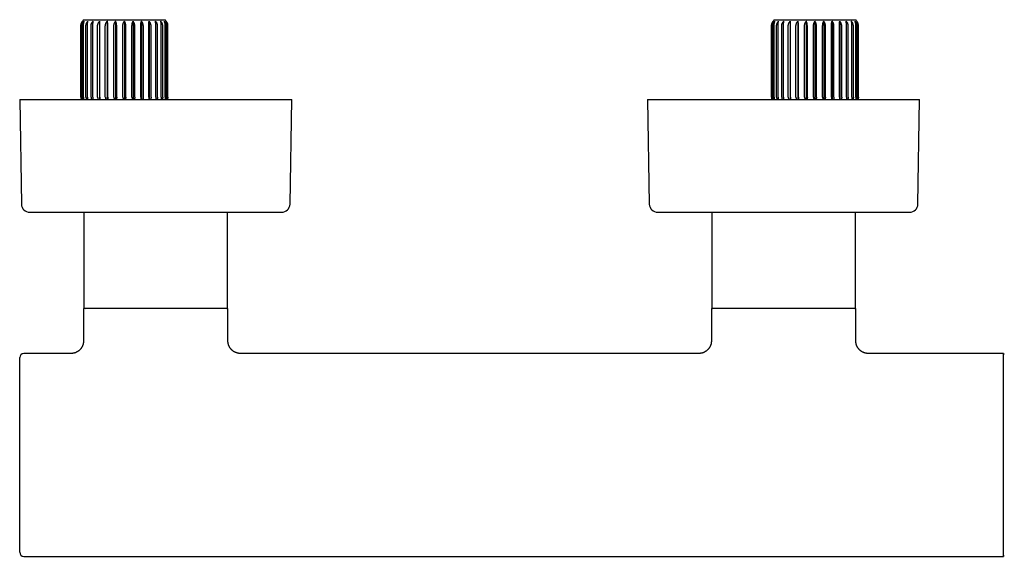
# Model space of a CAD drawing. Header units: millimetres. Extents: x 8 to 797, y 10 to 436.
# Tile 2 of 11: x 222 to 457, y 154 to 282. Entities that reach past the tile are written whole.
import ezdxf

# ---------------------------------------------------------------- set-up
doc = ezdxf.new("R2010")
doc.units = ezdxf.units.MM

msp = doc.modelspace()

# ---------------------------------------------------------------- linework, layer by layer
at = {"color": 7, "linetype": 'Continuous', "lineweight": 30}
for p, q in [((236.53, 280.36), (236.53, 263.36)), ((236.56, 263.36), (236.56, 280.36)), ((236.63, 263.36), (236.63, 280.36)), ((236.94, 263.36), (236.94, 280.36)), ((237.15, 263.36), (237.15, 280.36)), ((237.21, 281.86), (256.65, 281.86)), ((237.76, 263.36), (237.76, 280.36)), ((238.1, 263.36), (238.1, 280.36)), ((238.98, 263.36), (238.98, 280.36)), ((239.44, 263.36), (239.44, 280.36)), ((240.54, 263.36), (240.54, 280.36)), ((241.02, 281.49), (241.02, 262.81)), ((241.1, 263.36), (241.1, 280.36)), ((242.39, 263.36), (242.39, 280.36)), ((242.84, 281.49), (242.84, 262.81)), ((243.02, 263.36), (243.02, 280.36)), ((244.43, 263.36), (244.43, 280.36)), ((244.84, 281.49), (244.84, 262.81)), ((245.11, 263.36), (245.11, 280.36)), ((246.59, 263.36), (246.59, 280.36)), ((246.93, 281.49), (246.93, 262.81)), ((247.27, 263.36), (247.27, 280.36)), ((248.75, 263.36), (248.75, 280.36)), ((249.02, 281.49), (249.02, 262.81)), ((249.43, 263.36), (249.43, 280.36)), ((250.84, 263.36), (250.84, 280.36)), ((251.02, 281.49), (251.02, 262.81)), ((251.47, 263.36), (251.47, 280.36)), ((252.76, 263.36), (252.76, 280.36)), ((252.84, 281.49), (252.84, 262.81)), ((253.32, 263.36), (253.32, 280.36)), ((254.42, 263.36), (254.42, 280.36)), ((254.88, 263.36), (254.88, 280.36)), ((255.76, 263.36), (255.76, 280.36)), ((256.1, 263.36), (256.1, 280.36)), ((256.71, 263.36), (256.71, 280.36)), ((256.92, 263.36), (256.92, 280.36)), ((257.23, 263.36), (257.23, 280.36)), ((257.3, 263.36), (257.3, 280.36)), ((257.33, 263.36), (257.33, 280.36)), ((401.53, 280.36), (401.53, 263.36)), ((401.56, 263.36), (401.56, 280.36)), ((401.63, 263.36), (401.63, 280.36)), ((401.94, 263.36), (401.94, 280.36)), ((402.15, 263.36), (402.15, 280.36)), ((402.21, 281.86), (421.65, 281.86)), ((402.76, 263.36), (402.76, 280.36)), ((403.1, 263.36), (403.1, 280.36)), ((403.98, 263.36), (403.98, 280.36)), ((404.44, 263.36), (404.44, 280.36)), ((405.54, 263.36), (405.54, 280.36)), ((406.02, 281.49), (406.02, 262.81)), ((406.1, 263.36), (406.1, 280.36)), ((407.39, 263.36), (407.39, 280.36)), ((407.84, 281.49), (407.84, 262.81)), ((408.02, 263.36), (408.02, 280.36)), ((409.43, 263.36), (409.43, 280.36)), ((409.84, 281.49), (409.84, 262.81)), ((410.11, 263.36), (410.11, 280.36)), ((411.59, 263.36), (411.59, 280.36)), ((411.93, 281.49), (411.93, 262.81)), ((412.27, 263.36), (412.27, 280.36)), ((413.75, 263.36), (413.75, 280.36)), ((414.02, 281.49), (414.02, 262.81)), ((414.43, 263.36), (414.43, 280.36)), ((415.84, 263.36), (415.84, 280.36)), ((416.02, 281.49), (416.02, 262.81)), ((416.47, 263.36), (416.47, 280.36)), ((417.76, 263.36), (417.76, 280.36)), ((417.84, 281.49), (417.84, 262.81)), ((418.32, 263.36), (418.32, 280.36)), ((419.42, 263.36), (419.42, 280.36)), ((419.88, 263.36), (419.88, 280.36)), ((420.76, 263.36), (420.76, 280.36)), ((421.1, 263.36), (421.1, 280.36)), ((421.71, 263.36), (421.71, 280.36)), ((421.92, 263.36), (421.92, 280.36)), ((422.23, 263.36), (422.23, 280.36)), ((422.3, 263.36), (422.3, 280.36)), ((422.33, 263.36), (422.33, 280.36)), ((221.93, 262.81), (222.35, 237.78)), ((221.93, 262.81), (282.5, 262.81)), ((257.14, 262.81), (257.15, 262.83)), ((257.19, 262.81), (257.21, 262.85)), ((282.5, 262.81), (286.93, 262.81)), ((286.51, 237.78), (286.93, 262.81)), ((371.93, 262.81), (372.35, 237.78)), ((371.93, 262.81), (415.88, 262.81)), ((401.67, 262.81), (401.65, 262.85)), ((401.72, 262.81), (401.71, 262.83)), ((406.08, 262.87), (406.08, 262.81)), ((415.88, 262.81), (436.93, 262.81)), ((436.51, 237.78), (436.93, 262.81)), ((224.35, 235.81), (280.41, 235.81)), ((237.26, 235.81), (237.26, 213.11)), ((271.61, 213.11), (271.61, 235.81)), ((280.41, 235.81), (284.51, 235.81)), ((374.35, 235.81), (415.03, 235.81)), ((387.26, 235.81), (387.26, 213.11)), ((415.03, 235.81), (434.51, 235.81)), ((421.61, 213.11), (421.61, 235.81)), ((237.18, 212.81), (237.18, 205.06)), ((271.68, 212.81), (237.18, 212.81)), ((271.68, 205.06), (271.68, 212.81)), ((387.18, 212.81), (387.18, 205.07)), ((421.68, 212.81), (387.18, 212.81)), ((421.68, 205.06), (421.68, 212.81)), ((221.93, 154.56), (221.93, 201.06)), ((234.18, 202.06), (222.93, 202.06)), ((384.18, 202.06), (274.68, 202.06)), ((456.93, 202.06), (424.68, 202.06)), ((456.93, 153.56), (456.93, 202.06)), ((222.93, 153.56), (456.93, 153.56))]:
    msp.add_line(p, q, dxfattribs=at)
for centre, radius, start, end in [((238.53, 280.36), 2, 131.4096, 180), ((255.33, 280.36), 2, 0, 48.5904), ((403.53, 280.36), 2, 131.4096, 180), ((420.33, 280.36), 2, 0, 48.5904), ((238.03, 263.36), 1.5, 180, 201.5102), ((255.83, 263.36), 1.5, 340.741, 0), ((403.03, 263.36), 1.5, 180, 199.2588), ((420.83, 263.36), 1.5, 338.4898, 0), ((224.35, 237.81), 2, 180.9548, 270), ((284.51, 237.81), 2, 270, 359.0452), ((374.35, 237.81), 2, 180.9548, 270), ((434.51, 237.81), 2, 270, 359.0452), ((237.56, 213.11), 0.3, 180, 270), ((271.31, 213.11), 0.3, 270, 360), ((387.56, 213.11), 0.3, 180, 270), ((421.31, 213.11), 0.3, 270, 0), ((222.93, 201.06), 1, 90, 180), ((457.08, 201.8), 0.15, 58.2338, 180), ((222.93, 154.56), 1, 180, 270), ((457.08, 153.83), 0.15, 180, 301.7662)]:
    msp.add_arc(centre, radius, start, end, dxfattribs=at)
for points, knots in [([(236.56, 280.36), (236.56, 280.41), (236.56, 280.5), (236.57, 280.63), (236.6, 280.76), (236.63, 280.89), (236.67, 281.01), (236.72, 281.13), (236.77, 281.24), (236.83, 281.34), (236.88, 281.42), (236.92, 281.47), (236.94, 281.49)], [0, 0, 0, 0, 0.104728, 0.209459, 0.317691, 0.425931, 0.530562, 0.635202, 0.74252, 0.849848, 0.924835, 1, 1, 1, 1]), ([(236.63, 280.36), (236.63, 280.41), (236.63, 280.5), (236.64, 280.63), (236.66, 280.76), (236.69, 280.89), (236.72, 281.01), (236.76, 281.13), (236.8, 281.24), (236.85, 281.34), (236.89, 281.42), (236.92, 281.47), (236.94, 281.49)], [0, 0, 0, 0, 0.104728, 0.209459, 0.317691, 0.425931, 0.530562, 0.635202, 0.74252, 0.849848, 0.924835, 1, 1, 1, 1]), ([(236.94, 280.36), (236.94, 280.41), (236.94, 280.5), (236.96, 280.63), (236.98, 280.76), (237.02, 280.89), (237.07, 281.01), (237.12, 281.13), (237.19, 281.24), (237.25, 281.34), (237.31, 281.42), (237.35, 281.47), (237.37, 281.49)], [0, 0, 0, 0, 0.104728, 0.209459, 0.317691, 0.425931, 0.530562, 0.635202, 0.74252, 0.849848, 0.924835, 1, 1, 1, 1]), ([(237.15, 280.36), (237.15, 280.41), (237.15, 280.5), (237.16, 280.63), (237.17, 280.76), (237.19, 280.89), (237.22, 281.01), (237.25, 281.13), (237.28, 281.24), (237.31, 281.34), (237.34, 281.42), (237.36, 281.47), (237.37, 281.49)], [0, 0, 0, 0, 0.104728, 0.209459, 0.317691, 0.425931, 0.530562, 0.635202, 0.74252, 0.849848, 0.924835, 1, 1, 1, 1]), ([(237.76, 280.36), (237.76, 280.41), (237.76, 280.49), (237.78, 280.62), (237.8, 280.74), (237.83, 280.85), (237.87, 280.93), (237.9, 281.01), (237.94, 281.09), (237.98, 281.18), (238.04, 281.26), (238.1, 281.34), (238.16, 281.42), (238.2, 281.47), (238.23, 281.49)], [0, 0, 0, 0, 0.099648, 0.199298, 0.301958, 0.404624, 0.463001, 0.521504, 0.600066, 0.678701, 0.757273, 0.838157, 0.919105, 1, 1, 1, 1]), ([(238.1, 280.36), (238.1, 280.41), (238.1, 280.5), (238.11, 280.63), (238.11, 280.76), (238.12, 280.89), (238.14, 281.01), (238.15, 281.13), (238.17, 281.24), (238.19, 281.34), (238.21, 281.42), (238.22, 281.47), (238.23, 281.49)], [0, 0, 0, 0, 0.104728, 0.209459, 0.317691, 0.425931, 0.530562, 0.635202, 0.74252, 0.849848, 0.924835, 1, 1, 1, 1]), ([(238.98, 280.36), (238.98, 280.41), (238.98, 280.5), (239, 280.63), (239.03, 280.76), (239.07, 280.89), (239.12, 281.01), (239.18, 281.13), (239.25, 281.24), (239.33, 281.34), (239.4, 281.42), (239.44, 281.47), (239.46, 281.49)], [0, 0, 0, 0, 0.104728, 0.209459, 0.317691, 0.425931, 0.530562, 0.635202, 0.74252, 0.849848, 0.924835, 1, 1, 1, 1]), ([(239.44, 280.36), (239.44, 280.41), (239.44, 280.5), (239.44, 280.63), (239.44, 280.76), (239.44, 280.89), (239.44, 281.01), (239.45, 281.13), (239.45, 281.24), (239.45, 281.34), (239.46, 281.42), (239.46, 281.47), (239.46, 281.49)], [0, 0, 0, 0, 0.104728, 0.209459, 0.317691, 0.425931, 0.530562, 0.635202, 0.74252, 0.849848, 0.924835, 1, 1, 1, 1]), ([(240.54, 280.36), (240.54, 280.41), (240.55, 280.5), (240.56, 280.63), (240.59, 280.76), (240.64, 280.89), (240.69, 281.01), (240.75, 281.13), (240.82, 281.24), (240.89, 281.34), (240.96, 281.42), (241, 281.47), (241.02, 281.49)], [0, 0, 0, 0, 0.104728, 0.209459, 0.317691, 0.425931, 0.530562, 0.635202, 0.74252, 0.849848, 0.924835, 1, 1, 1, 1]), ([(241.1, 280.36), (241.1, 280.41), (241.1, 280.5), (241.1, 280.63), (241.09, 280.76), (241.08, 280.89), (241.08, 281.01), (241.07, 281.13), (241.06, 281.24), (241.04, 281.34), (241.03, 281.42), (241.03, 281.47), (241.02, 281.49)], [0, 0, 0, 0, 0.1047284, 0.2094595, 0.3176913, 0.425931, 0.5305619, 0.6352019, 0.7425199, 0.8498483, 0.924835, 1, 1, 1, 1]), ([(242.39, 280.36), (242.39, 280.41), (242.39, 280.5), (242.41, 280.63), (242.44, 280.76), (242.48, 280.89), (242.52, 281.01), (242.58, 281.13), (242.65, 281.24), (242.72, 281.34), (242.78, 281.42), (242.82, 281.47), (242.84, 281.49)], [0, 0, 0, 0, 0.104728, 0.209459, 0.317691, 0.425931, 0.530562, 0.635202, 0.74252, 0.849848, 0.924835, 1, 1, 1, 1]), ([(243.02, 280.36), (243.02, 280.41), (243.02, 280.5), (243.01, 280.63), (243, 280.76), (242.98, 280.89), (242.96, 281.01), (242.94, 281.13), (242.92, 281.24), (242.89, 281.34), (242.87, 281.42), (242.85, 281.47), (242.84, 281.49)], [0, 0, 0, 0, 0.104728, 0.209459, 0.317691, 0.425931, 0.530562, 0.635202, 0.74252, 0.849848, 0.924835, 1, 1, 1, 1]), ([(244.43, 280.36), (244.43, 280.41), (244.44, 280.5), (244.45, 280.63), (244.48, 280.76), (244.51, 280.89), (244.56, 281.01), (244.61, 281.13), (244.67, 281.24), (244.73, 281.34), (244.79, 281.42), (244.82, 281.47), (244.84, 281.49)], [0, 0, 0, 0, 0.104728, 0.209459, 0.317691, 0.425931, 0.530562, 0.635202, 0.74252, 0.849848, 0.924835, 1, 1, 1, 1]), ([(245.11, 280.36), (245.11, 280.41), (245.1, 280.5), (245.09, 280.63), (245.08, 280.76), (245.05, 280.89), (245.03, 281.01), (244.99, 281.13), (244.95, 281.24), (244.91, 281.34), (244.88, 281.42), (244.85, 281.47), (244.84, 281.49)], [0, 0, 0, 0, 0.104728, 0.209459, 0.317691, 0.425931, 0.530562, 0.635202, 0.74252, 0.849848, 0.924835, 1, 1, 1, 1]), ([(246.59, 280.36), (246.59, 280.41), (246.59, 280.5), (246.6, 280.63), (246.62, 280.76), (246.65, 280.89), (246.69, 281.01), (246.73, 281.13), (246.78, 281.24), (246.83, 281.34), (246.88, 281.42), (246.91, 281.47), (246.93, 281.49)], [0, 0, 0, 0, 0.1043039, 0.2094599, 0.3172561, 0.4259318, 0.5302193, 0.6352027, 0.742212, 0.8498488, 0.9248353, 1, 1, 1, 1]), ([(247.27, 280.36), (247.27, 280.41), (247.27, 280.5), (247.26, 280.63), (247.24, 280.76), (247.21, 280.89), (247.17, 281.01), (247.13, 281.13), (247.08, 281.24), (247.03, 281.34), (246.98, 281.42), (246.95, 281.47), (246.93, 281.49)], [0, 0, 0, 0, 0.104304, 0.20946, 0.317256, 0.425932, 0.530219, 0.635203, 0.742212, 0.849849, 0.924835, 1, 1, 1, 1]), ([(248.75, 280.36), (248.75, 280.41), (248.76, 280.5), (248.77, 280.63), (248.78, 280.76), (248.81, 280.89), (248.83, 281.01), (248.87, 281.13), (248.91, 281.24), (248.95, 281.34), (248.98, 281.42), (249.01, 281.47), (249.02, 281.49)], [0, 0, 0, 0, 0.104728, 0.209459, 0.317691, 0.425931, 0.530562, 0.635202, 0.74252, 0.849848, 0.924835, 1, 1, 1, 1]), ([(249.43, 280.36), (249.43, 280.41), (249.42, 280.5), (249.41, 280.63), (249.38, 280.76), (249.35, 280.89), (249.3, 281.01), (249.25, 281.13), (249.19, 281.24), (249.13, 281.34), (249.07, 281.42), (249.04, 281.47), (249.02, 281.49)], [0, 0, 0, 0, 0.104728, 0.209459, 0.317691, 0.425931, 0.530562, 0.635202, 0.74252, 0.849848, 0.924835, 1, 1, 1, 1]), ([(250.84, 280.36), (250.84, 280.41), (250.84, 280.5), (250.85, 280.63), (250.86, 280.76), (250.88, 280.89), (250.9, 281.01), (250.92, 281.13), (250.94, 281.24), (250.97, 281.34), (250.99, 281.42), (251.01, 281.47), (251.02, 281.49)], [0, 0, 0, 0, 0.104728, 0.209459, 0.317691, 0.425931, 0.530562, 0.635202, 0.74252, 0.849848, 0.924835, 1, 1, 1, 1]), ([(251.47, 280.36), (251.47, 280.41), (251.47, 280.5), (251.45, 280.63), (251.42, 280.76), (251.38, 280.89), (251.34, 281.01), (251.28, 281.13), (251.21, 281.24), (251.14, 281.34), (251.08, 281.42), (251.04, 281.47), (251.02, 281.49)], [0, 0, 0, 0, 0.104728, 0.209459, 0.317691, 0.425931, 0.530562, 0.635202, 0.74252, 0.849848, 0.924835, 1, 1, 1, 1]), ([(252.76, 280.36), (252.76, 280.41), (252.76, 280.5), (252.76, 280.63), (252.77, 280.76), (252.78, 280.89), (252.78, 281.01), (252.79, 281.13), (252.8, 281.24), (252.82, 281.34), (252.83, 281.42), (252.83, 281.47), (252.84, 281.49)], [0, 0, 0, 0, 0.1047284, 0.2094595, 0.3176913, 0.425931, 0.5305619, 0.6352019, 0.7425199, 0.8498483, 0.924835, 1, 1, 1, 1]), ([(253.32, 280.36), (253.32, 280.41), (253.31, 280.5), (253.3, 280.63), (253.27, 280.76), (253.22, 280.89), (253.17, 281.01), (253.11, 281.13), (253.04, 281.24), (252.97, 281.34), (252.9, 281.42), (252.86, 281.47), (252.84, 281.49)], [0, 0, 0, 0, 0.104728, 0.209459, 0.317691, 0.425931, 0.530562, 0.635202, 0.74252, 0.849848, 0.924835, 1, 1, 1, 1]), ([(254.88, 280.36), (254.88, 280.41), (254.88, 280.5), (254.86, 280.63), (254.83, 280.76), (254.79, 280.89), (254.74, 281.01), (254.68, 281.13), (254.61, 281.24), (254.53, 281.34), (254.46, 281.42), (254.42, 281.47), (254.4, 281.49)], [0, 0, 0, 0, 0.104728, 0.209459, 0.317691, 0.425931, 0.530562, 0.635202, 0.74252, 0.849848, 0.924835, 1, 1, 1, 1]), ([(254.42, 280.36), (254.42, 280.41), (254.42, 280.5), (254.42, 280.63), (254.42, 280.76), (254.42, 280.89), (254.42, 281.01), (254.41, 281.13), (254.41, 281.24), (254.41, 281.34), (254.4, 281.42), (254.4, 281.47), (254.4, 281.49)], [0, 0, 0, 0, 0.104728, 0.209459, 0.317691, 0.425931, 0.530562, 0.635202, 0.74252, 0.849848, 0.924835, 1, 1, 1, 1]), ([(256.1, 280.36), (256.1, 280.41), (256.1, 280.5), (256.08, 280.63), (256.05, 280.76), (256.01, 280.89), (255.96, 281.01), (255.9, 281.13), (255.83, 281.24), (255.76, 281.34), (255.7, 281.42), (255.65, 281.47), (255.63, 281.49)], [0, 0, 0, 0, 0.104728, 0.209459, 0.317691, 0.425931, 0.530562, 0.635202, 0.74252, 0.849848, 0.924835, 1, 1, 1, 1]), ([(255.76, 280.36), (255.76, 280.41), (255.76, 280.5), (255.75, 280.63), (255.75, 280.76), (255.74, 280.89), (255.72, 281.01), (255.71, 281.13), (255.69, 281.24), (255.67, 281.34), (255.65, 281.42), (255.64, 281.47), (255.63, 281.49)], [0, 0, 0, 0, 0.104728, 0.209459, 0.317691, 0.425931, 0.530562, 0.635202, 0.74252, 0.849848, 0.924835, 1, 1, 1, 1]), ([(256.92, 280.36), (256.92, 280.41), (256.92, 280.5), (256.9, 280.63), (256.88, 280.76), (256.84, 280.89), (256.79, 281.01), (256.74, 281.13), (256.67, 281.24), (256.61, 281.34), (256.55, 281.42), (256.51, 281.47), (256.49, 281.49)], [0, 0, 0, 0, 0.104728, 0.209459, 0.317691, 0.425931, 0.530562, 0.635202, 0.74252, 0.849848, 0.924835, 1, 1, 1, 1]), ([(256.71, 280.36), (256.71, 280.41), (256.71, 280.5), (256.7, 280.63), (256.69, 280.76), (256.67, 280.89), (256.64, 281.01), (256.61, 281.13), (256.58, 281.24), (256.55, 281.34), (256.52, 281.42), (256.5, 281.47), (256.49, 281.49)], [0, 0, 0, 0, 0.104728, 0.209459, 0.317691, 0.425931, 0.530562, 0.635202, 0.74252, 0.849848, 0.924835, 1, 1, 1, 1]), ([(257.3, 280.36), (257.3, 280.41), (257.3, 280.5), (257.29, 280.63), (257.26, 280.76), (257.23, 280.89), (257.19, 281.01), (257.14, 281.13), (257.09, 281.24), (257.03, 281.34), (256.98, 281.42), (256.94, 281.47), (256.92, 281.49)], [0, 0, 0, 0, 0.104728, 0.209459, 0.317691, 0.425931, 0.530562, 0.635202, 0.74252, 0.849848, 0.924835, 1, 1, 1, 1]), ([(257.23, 280.36), (257.23, 280.41), (257.23, 280.5), (257.22, 280.63), (257.2, 280.76), (257.17, 280.89), (257.14, 281.01), (257.1, 281.13), (257.06, 281.24), (257.01, 281.34), (256.97, 281.42), (256.94, 281.47), (256.92, 281.49)], [0, 0, 0, 0, 0.1047284, 0.2094595, 0.3176913, 0.425931, 0.5305619, 0.6352019, 0.7425199, 0.8498483, 0.924835, 1, 1, 1, 1]), ([(401.56, 280.36), (401.56, 280.41), (401.56, 280.5), (401.57, 280.63), (401.6, 280.76), (401.63, 280.89), (401.67, 281.01), (401.72, 281.13), (401.77, 281.24), (401.83, 281.34), (401.88, 281.42), (401.92, 281.47), (401.94, 281.49)], [0, 0, 0, 0, 0.104728, 0.209459, 0.317691, 0.425931, 0.530562, 0.635202, 0.74252, 0.849848, 0.924835, 1, 1, 1, 1]), ([(401.63, 280.36), (401.63, 280.41), (401.63, 280.5), (401.64, 280.63), (401.66, 280.76), (401.69, 280.89), (401.72, 281.01), (401.76, 281.13), (401.8, 281.24), (401.85, 281.34), (401.89, 281.42), (401.92, 281.47), (401.94, 281.49)], [0, 0, 0, 0, 0.104728, 0.209459, 0.317691, 0.425931, 0.530562, 0.635202, 0.74252, 0.849848, 0.924835, 1, 1, 1, 1]), ([(401.94, 280.36), (401.94, 280.41), (401.94, 280.5), (401.96, 280.63), (401.98, 280.76), (402.02, 280.89), (402.07, 281.01), (402.12, 281.13), (402.19, 281.24), (402.25, 281.34), (402.31, 281.42), (402.35, 281.47), (402.37, 281.49)], [0, 0, 0, 0, 0.104728, 0.209459, 0.317691, 0.425931, 0.530562, 0.635202, 0.74252, 0.849848, 0.924835, 1, 1, 1, 1]), ([(402.15, 280.36), (402.15, 280.41), (402.15, 280.5), (402.16, 280.63), (402.17, 280.76), (402.19, 280.89), (402.22, 281.01), (402.25, 281.13), (402.28, 281.24), (402.31, 281.34), (402.34, 281.42), (402.36, 281.47), (402.37, 281.49)], [0, 0, 0, 0, 0.104728, 0.209459, 0.317691, 0.425931, 0.530562, 0.635202, 0.74252, 0.849848, 0.924835, 1, 1, 1, 1]), ([(402.76, 280.36), (402.76, 280.41), (402.76, 280.49), (402.78, 280.62), (402.8, 280.74), (402.83, 280.85), (402.87, 280.93), (402.9, 281.01), (402.94, 281.09), (402.98, 281.18), (403.04, 281.26), (403.1, 281.34), (403.16, 281.42), (403.2, 281.47), (403.23, 281.49)], [0, 0, 0, 0, 0.099648, 0.199298, 0.301958, 0.404624, 0.463001, 0.521504, 0.600066, 0.678701, 0.757273, 0.838157, 0.919105, 1, 1, 1, 1]), ([(403.1, 280.36), (403.1, 280.41), (403.1, 280.5), (403.11, 280.63), (403.11, 280.76), (403.12, 280.89), (403.14, 281.01), (403.15, 281.13), (403.17, 281.24), (403.19, 281.34), (403.21, 281.42), (403.22, 281.47), (403.23, 281.49)], [0, 0, 0, 0, 0.104728, 0.209459, 0.317691, 0.425931, 0.530562, 0.635202, 0.74252, 0.849848, 0.924835, 1, 1, 1, 1]), ([(403.98, 280.36), (403.98, 280.41), (403.98, 280.5), (404, 280.63), (404.03, 280.76), (404.07, 280.89), (404.12, 281.01), (404.18, 281.13), (404.25, 281.24), (404.33, 281.34), (404.4, 281.42), (404.44, 281.47), (404.46, 281.49)], [0, 0, 0, 0, 0.104728, 0.209459, 0.317691, 0.425931, 0.530562, 0.635202, 0.74252, 0.849848, 0.924835, 1, 1, 1, 1]), ([(404.44, 280.36), (404.44, 280.41), (404.44, 280.5), (404.44, 280.63), (404.44, 280.76), (404.44, 280.89), (404.44, 281.01), (404.45, 281.13), (404.45, 281.24), (404.45, 281.34), (404.46, 281.42), (404.46, 281.47), (404.46, 281.49)], [0, 0, 0, 0, 0.104728, 0.209459, 0.317691, 0.425931, 0.530562, 0.635202, 0.74252, 0.849848, 0.924835, 1, 1, 1, 1]), ([(405.54, 280.36), (405.54, 280.41), (405.55, 280.5), (405.56, 280.63), (405.59, 280.76), (405.64, 280.89), (405.69, 281.01), (405.75, 281.13), (405.82, 281.24), (405.89, 281.34), (405.96, 281.42), (406, 281.47), (406.02, 281.49)], [0, 0, 0, 0, 0.104728, 0.209459, 0.317691, 0.425931, 0.530562, 0.635202, 0.74252, 0.849848, 0.924835, 1, 1, 1, 1]), ([(406.1, 280.36), (406.1, 280.41), (406.1, 280.5), (406.1, 280.63), (406.09, 280.76), (406.08, 280.89), (406.08, 281.01), (406.07, 281.13), (406.06, 281.24), (406.04, 281.34), (406.03, 281.42), (406.03, 281.47), (406.02, 281.49)], [0, 0, 0, 0, 0.104728, 0.209459, 0.317691, 0.425931, 0.530562, 0.635202, 0.74252, 0.849848, 0.924835, 1, 1, 1, 1]), ([(407.39, 280.36), (407.39, 280.41), (407.39, 280.5), (407.41, 280.63), (407.44, 280.76), (407.48, 280.89), (407.52, 281.01), (407.58, 281.13), (407.65, 281.24), (407.72, 281.34), (407.78, 281.42), (407.82, 281.47), (407.84, 281.49)], [0, 0, 0, 0, 0.104728, 0.209459, 0.317691, 0.425931, 0.530562, 0.635202, 0.74252, 0.849848, 0.924835, 1, 1, 1, 1]), ([(408.02, 280.36), (408.02, 280.41), (408.02, 280.5), (408.01, 280.63), (408, 280.76), (407.98, 280.89), (407.96, 281.01), (407.94, 281.13), (407.92, 281.24), (407.89, 281.34), (407.87, 281.42), (407.85, 281.47), (407.84, 281.49)], [0, 0, 0, 0, 0.104728, 0.209459, 0.317691, 0.425931, 0.530562, 0.635202, 0.74252, 0.849848, 0.924835, 1, 1, 1, 1]), ([(409.43, 280.36), (409.43, 280.41), (409.44, 280.5), (409.45, 280.63), (409.48, 280.76), (409.51, 280.89), (409.56, 281.01), (409.61, 281.13), (409.67, 281.24), (409.73, 281.34), (409.79, 281.42), (409.82, 281.47), (409.84, 281.49)], [0, 0, 0, 0, 0.104728, 0.209459, 0.317691, 0.425931, 0.530562, 0.635202, 0.74252, 0.849848, 0.924835, 1, 1, 1, 1]), ([(410.11, 280.36), (410.11, 280.41), (410.1, 280.5), (410.09, 280.63), (410.08, 280.76), (410.05, 280.89), (410.03, 281.01), (409.99, 281.13), (409.95, 281.24), (409.91, 281.34), (409.88, 281.42), (409.85, 281.47), (409.84, 281.49)], [0, 0, 0, 0, 0.104728, 0.209459, 0.317691, 0.425931, 0.530562, 0.635202, 0.74252, 0.849848, 0.924835, 1, 1, 1, 1]), ([(411.59, 280.36), (411.59, 280.41), (411.59, 280.5), (411.6, 280.63), (411.62, 280.76), (411.65, 280.89), (411.69, 281.01), (411.73, 281.13), (411.78, 281.24), (411.83, 281.34), (411.88, 281.42), (411.91, 281.47), (411.93, 281.49)], [0, 0, 0, 0, 0.104304, 0.20946, 0.317256, 0.425932, 0.530219, 0.635203, 0.742212, 0.849849, 0.924835, 1, 1, 1, 1]), ([(412.27, 280.36), (412.27, 280.41), (412.27, 280.5), (412.26, 280.63), (412.24, 280.76), (412.21, 280.89), (412.17, 281.01), (412.13, 281.13), (412.08, 281.24), (412.03, 281.34), (411.98, 281.42), (411.95, 281.47), (411.93, 281.49)], [0, 0, 0, 0, 0.104304, 0.20946, 0.317256, 0.425932, 0.530219, 0.635203, 0.742212, 0.849849, 0.924835, 1, 1, 1, 1]), ([(413.75, 280.36), (413.75, 280.41), (413.76, 280.5), (413.77, 280.63), (413.78, 280.76), (413.81, 280.89), (413.83, 281.01), (413.87, 281.13), (413.91, 281.24), (413.95, 281.34), (413.98, 281.42), (414.01, 281.47), (414.02, 281.49)], [0, 0, 0, 0, 0.104728, 0.209459, 0.317691, 0.425931, 0.530562, 0.635202, 0.74252, 0.849848, 0.924835, 1, 1, 1, 1]), ([(414.43, 280.36), (414.43, 280.41), (414.42, 280.5), (414.41, 280.63), (414.38, 280.76), (414.35, 280.89), (414.3, 281.01), (414.25, 281.13), (414.19, 281.24), (414.13, 281.34), (414.07, 281.42), (414.04, 281.47), (414.02, 281.49)], [0, 0, 0, 0, 0.104728, 0.209459, 0.317691, 0.425931, 0.530562, 0.635202, 0.74252, 0.849848, 0.924835, 1, 1, 1, 1]), ([(415.84, 280.36), (415.84, 280.41), (415.84, 280.5), (415.85, 280.63), (415.86, 280.76), (415.88, 280.89), (415.9, 281.01), (415.92, 281.13), (415.94, 281.24), (415.97, 281.34), (415.99, 281.42), (416.01, 281.47), (416.02, 281.49)], [0, 0, 0, 0, 0.104728, 0.209459, 0.317691, 0.425931, 0.530562, 0.635202, 0.74252, 0.849848, 0.924835, 1, 1, 1, 1]), ([(416.47, 280.36), (416.47, 280.41), (416.47, 280.5), (416.45, 280.63), (416.42, 280.76), (416.38, 280.89), (416.34, 281.01), (416.28, 281.13), (416.21, 281.24), (416.14, 281.34), (416.08, 281.42), (416.04, 281.47), (416.02, 281.49)], [0, 0, 0, 0, 0.104728, 0.209459, 0.317691, 0.425931, 0.530562, 0.635202, 0.74252, 0.849848, 0.924835, 1, 1, 1, 1]), ([(417.76, 280.36), (417.76, 280.41), (417.76, 280.5), (417.76, 280.63), (417.77, 280.76), (417.78, 280.89), (417.78, 281.01), (417.79, 281.13), (417.8, 281.24), (417.82, 281.34), (417.83, 281.42), (417.83, 281.47), (417.84, 281.49)], [0, 0, 0, 0, 0.104728, 0.209459, 0.317691, 0.425931, 0.530562, 0.635202, 0.74252, 0.849848, 0.924835, 1, 1, 1, 1]), ([(418.32, 280.36), (418.32, 280.41), (418.31, 280.5), (418.3, 280.63), (418.27, 280.76), (418.22, 280.89), (418.17, 281.01), (418.11, 281.13), (418.04, 281.24), (417.97, 281.34), (417.9, 281.42), (417.86, 281.47), (417.84, 281.49)], [0, 0, 0, 0, 0.104728, 0.209459, 0.317691, 0.425931, 0.530562, 0.635202, 0.74252, 0.849848, 0.924835, 1, 1, 1, 1]), ([(419.88, 280.36), (419.88, 280.41), (419.88, 280.5), (419.86, 280.63), (419.83, 280.76), (419.79, 280.89), (419.74, 281.01), (419.68, 281.13), (419.61, 281.24), (419.53, 281.34), (419.46, 281.42), (419.42, 281.47), (419.4, 281.49)], [0, 0, 0, 0, 0.104728, 0.209459, 0.317691, 0.425931, 0.530562, 0.635202, 0.74252, 0.849848, 0.924835, 1, 1, 1, 1]), ([(419.42, 280.36), (419.42, 280.41), (419.42, 280.5), (419.42, 280.63), (419.42, 280.76), (419.42, 280.89), (419.42, 281.01), (419.41, 281.13), (419.41, 281.24), (419.41, 281.34), (419.4, 281.42), (419.4, 281.47), (419.4, 281.49)], [0, 0, 0, 0, 0.1047284, 0.2094595, 0.3176913, 0.425931, 0.5305619, 0.6352019, 0.7425199, 0.8498483, 0.924835, 1, 1, 1, 1]), ([(421.1, 280.36), (421.1, 280.41), (421.1, 280.5), (421.08, 280.63), (421.05, 280.76), (421.01, 280.89), (420.96, 281.01), (420.9, 281.13), (420.83, 281.24), (420.76, 281.34), (420.7, 281.42), (420.65, 281.47), (420.63, 281.49)], [0, 0, 0, 0, 0.104728, 0.209459, 0.317691, 0.425931, 0.530562, 0.635202, 0.74252, 0.849848, 0.924835, 1, 1, 1, 1]), ([(420.76, 280.36), (420.76, 280.41), (420.76, 280.5), (420.75, 280.63), (420.75, 280.76), (420.74, 280.89), (420.72, 281.01), (420.71, 281.13), (420.69, 281.24), (420.67, 281.34), (420.65, 281.42), (420.64, 281.47), (420.63, 281.49)], [0, 0, 0, 0, 0.104728, 0.209459, 0.317691, 0.425931, 0.530562, 0.635202, 0.74252, 0.849848, 0.924835, 1, 1, 1, 1]), ([(421.92, 280.36), (421.92, 280.41), (421.92, 280.5), (421.9, 280.63), (421.88, 280.76), (421.84, 280.89), (421.79, 281.01), (421.74, 281.13), (421.67, 281.24), (421.61, 281.34), (421.55, 281.42), (421.51, 281.47), (421.49, 281.49)], [0, 0, 0, 0, 0.104728, 0.209459, 0.317691, 0.425931, 0.530562, 0.635202, 0.74252, 0.849848, 0.924835, 1, 1, 1, 1]), ([(421.71, 280.36), (421.71, 280.41), (421.71, 280.5), (421.7, 280.63), (421.69, 280.76), (421.67, 280.89), (421.64, 281.01), (421.61, 281.13), (421.58, 281.24), (421.55, 281.34), (421.52, 281.42), (421.5, 281.47), (421.49, 281.49)], [0, 0, 0, 0, 0.104728, 0.209459, 0.317691, 0.425931, 0.530562, 0.635202, 0.74252, 0.849848, 0.924835, 1, 1, 1, 1]), ([(422.3, 280.36), (422.3, 280.41), (422.3, 280.5), (422.29, 280.63), (422.26, 280.76), (422.23, 280.89), (422.19, 281.01), (422.14, 281.13), (422.09, 281.24), (422.03, 281.34), (421.98, 281.42), (421.94, 281.47), (421.92, 281.49)], [0, 0, 0, 0, 0.104728, 0.209459, 0.317691, 0.425931, 0.530562, 0.635202, 0.74252, 0.849848, 0.924835, 1, 1, 1, 1]), ([(422.23, 280.36), (422.23, 280.41), (422.23, 280.5), (422.22, 280.63), (422.2, 280.76), (422.17, 280.89), (422.14, 281.01), (422.1, 281.13), (422.06, 281.24), (422.01, 281.34), (421.97, 281.42), (421.94, 281.47), (421.92, 281.49)], [0, 0, 0, 0, 0.104728, 0.209459, 0.317691, 0.425931, 0.530562, 0.635202, 0.74252, 0.849848, 0.924835, 1, 1, 1, 1]), ([(236.56, 263.36), (236.56, 263.33), (236.56, 263.26), (236.57, 263.16), (236.59, 263.06), (236.61, 262.97), (236.64, 262.88), (236.66, 262.83), (236.67, 262.81)], [0, 0, 0, 0, 0.173113, 0.346232, 0.525169, 0.70412, 0.877063, 1, 1, 1, 1]), ([(236.63, 263.36), (236.63, 263.33), (236.63, 263.26), (236.64, 263.16), (236.65, 263.06), (236.67, 262.97), (236.7, 262.88), (236.71, 262.83), (236.72, 262.81)], [0, 0, 0, 0, 0.173113, 0.346232, 0.525169, 0.70412, 0.877063, 1, 1, 1, 1]), ([(236.94, 263.36), (236.94, 263.33), (236.94, 263.26), (236.95, 263.16), (236.97, 263.06), (237, 262.97), (237.03, 262.88), (237.06, 262.83), (237.07, 262.81)], [0, 0, 0, 0, 0.173113, 0.346232, 0.525169, 0.70412, 0.877063, 1, 1, 1, 1]), ([(237.15, 263.36), (237.15, 263.33), (237.15, 263.26), (237.16, 263.16), (237.17, 263.06), (237.18, 262.97), (237.2, 262.88), (237.21, 262.83), (237.22, 262.81)], [0, 0, 0, 0, 0.173113, 0.346232, 0.525169, 0.70412, 0.877063, 1, 1, 1, 1]), ([(237.76, 263.36), (237.76, 263.33), (237.76, 263.27), (237.77, 263.17), (237.79, 263.08), (237.82, 262.98), (237.85, 262.9), (237.88, 262.84), (237.89, 262.81), (237.9, 262.81)], [0, 0, 0, 0, 0.166443, 0.332889, 0.504493, 0.676109, 0.83685, 0.998534, 1, 1, 1, 1]), ([(238.1, 263.36), (238.1, 263.33), (238.1, 263.26), (238.1, 263.16), (238.11, 263.06), (238.12, 262.97), (238.13, 262.88), (238.13, 262.83), (238.14, 262.81)], [0, 0, 0, 0, 0.173113, 0.346232, 0.525169, 0.70412, 0.877063, 1, 1, 1, 1]), ([(238.98, 263.36), (238.98, 263.33), (238.98, 263.26), (238.99, 263.16), (239.01, 263.06), (239.05, 262.97), (239.08, 262.88), (239.11, 262.83), (239.12, 262.81)], [0, 0, 0, 0, 0.173113, 0.346232, 0.525169, 0.70412, 0.877063, 1, 1, 1, 1]), ([(239.44, 263.36), (239.44, 263.33), (239.44, 263.26), (239.44, 263.16), (239.44, 263.06), (239.44, 262.97), (239.44, 262.88), (239.44, 262.83), (239.44, 262.81)], [0, 0, 0, 0, 0.173113, 0.346232, 0.525169, 0.70412, 0.877063, 1, 1, 1, 1]), ([(240.54, 263.36), (240.54, 263.33), (240.54, 263.26), (240.56, 263.16), (240.58, 263.06), (240.61, 262.97), (240.65, 262.88), (240.67, 262.83), (240.68, 262.81)], [0, 0, 0, 0, 0.173113, 0.346232, 0.525169, 0.70412, 0.877063, 1, 1, 1, 1]), ([(241.1, 263.36), (241.1, 263.33), (241.1, 263.26), (241.1, 263.16), (241.09, 263.06), (241.09, 262.97), (241.08, 262.88), (241.08, 262.83), (241.08, 262.81)], [0, 0, 0, 0, 0.173113, 0.346232, 0.525169, 0.70412, 0.877063, 1, 1, 1, 1]), ([(242.39, 263.36), (242.39, 263.33), (242.39, 263.26), (242.4, 263.16), (242.42, 263.06), (242.45, 262.97), (242.49, 262.88), (242.51, 262.83), (242.52, 262.81)], [0, 0, 0, 0, 0.173113, 0.346232, 0.525169, 0.70412, 0.877063, 1, 1, 1, 1]), ([(243.02, 263.36), (243.02, 263.33), (243.02, 263.26), (243.01, 263.16), (243, 263.06), (242.99, 262.97), (242.98, 262.88), (242.97, 262.83), (242.96, 262.81)], [0, 0, 0, 0, 0.173113, 0.346232, 0.525169, 0.70412, 0.877063, 1, 1, 1, 1]), ([(244.43, 263.36), (244.43, 263.33), (244.43, 263.26), (244.45, 263.16), (244.47, 263.06), (244.49, 262.97), (244.52, 262.88), (244.54, 262.83), (244.55, 262.81)], [0, 0, 0, 0, 0.173113, 0.346232, 0.525169, 0.70412, 0.877063, 1, 1, 1, 1]), ([(245.11, 263.36), (245.11, 263.33), (245.1, 263.26), (245.1, 263.16), (245.08, 263.06), (245.07, 262.97), (245.05, 262.88), (245.03, 262.83), (245.03, 262.81)], [0, 0, 0, 0, 0.173113, 0.346232, 0.525169, 0.70412, 0.877063, 1, 1, 1, 1]), ([(246.59, 263.36), (246.59, 263.33), (246.59, 263.26), (246.6, 263.16), (246.61, 263.06), (246.64, 262.97), (246.66, 262.88), (246.68, 262.83), (246.69, 262.81)], [0, 0, 0, 0, 0.172406, 0.346231, 0.524446, 0.70412, 0.876497, 1, 1, 1, 1]), ([(247.27, 263.36), (247.27, 263.33), (247.27, 263.26), (247.26, 263.16), (247.25, 263.06), (247.22, 262.97), (247.2, 262.88), (247.18, 262.83), (247.17, 262.81)], [0, 0, 0, 0, 0.1724063, 0.3462313, 0.524446, 0.7041195, 0.876497, 1, 1, 1, 1]), ([(248.75, 263.36), (248.75, 263.33), (248.76, 263.26), (248.76, 263.16), (248.78, 263.06), (248.79, 262.97), (248.81, 262.88), (248.83, 262.83), (248.83, 262.81)], [0, 0, 0, 0, 0.173113, 0.346232, 0.525169, 0.70412, 0.877063, 1, 1, 1, 1]), ([(249.43, 263.36), (249.43, 263.33), (249.43, 263.26), (249.41, 263.16), (249.39, 263.06), (249.37, 262.97), (249.34, 262.88), (249.32, 262.83), (249.31, 262.81)], [0, 0, 0, 0, 0.173113, 0.346232, 0.525169, 0.70412, 0.877063, 1, 1, 1, 1]), ([(250.84, 263.36), (250.84, 263.33), (250.84, 263.26), (250.85, 263.16), (250.86, 263.06), (250.87, 262.97), (250.88, 262.88), (250.89, 262.83), (250.9, 262.81)], [0, 0, 0, 0, 0.1731135, 0.3462315, 0.5251689, 0.7041201, 0.8770628, 1, 1, 1, 1]), ([(251.47, 263.36), (251.47, 263.33), (251.47, 263.26), (251.46, 263.16), (251.44, 263.06), (251.41, 262.97), (251.37, 262.88), (251.35, 262.83), (251.34, 262.81)], [0, 0, 0, 0, 0.1731135, 0.3462315, 0.5251689, 0.7041201, 0.8770628, 1, 1, 1, 1]), ([(252.76, 263.36), (252.76, 263.33), (252.76, 263.27), (252.76, 263.17), (252.77, 263.07), (252.77, 262.99), (252.78, 262.91), (252.78, 262.86), (252.78, 262.82), (252.78, 262.81)], [0, 0, 0, 0, 0.169139, 0.338282, 0.512845, 0.687421, 0.809603, 0.93179, 1, 1, 1, 1]), ([(253.32, 263.36), (253.32, 263.33), (253.32, 263.26), (253.3, 263.17), (253.28, 263.07), (253.25, 262.97), (253.21, 262.89), (253.19, 262.84), (253.18, 262.81)], [0, 0, 0, 0, 0.171978, 0.34396, 0.521642, 0.699338, 0.860051, 1, 1, 1, 1]), ([(254.42, 263.36), (254.42, 263.33), (254.42, 263.26), (254.42, 263.16), (254.42, 263.06), (254.42, 262.97), (254.42, 262.88), (254.42, 262.83), (254.42, 262.81)], [0, 0, 0, 0, 0.173113, 0.346232, 0.525169, 0.70412, 0.877063, 1, 1, 1, 1]), ([(254.88, 263.36), (254.88, 263.33), (254.88, 263.26), (254.87, 263.16), (254.85, 263.06), (254.81, 262.97), (254.78, 262.88), (254.75, 262.83), (254.74, 262.81)], [0, 0, 0, 0, 0.173113, 0.346232, 0.525169, 0.70412, 0.877063, 1, 1, 1, 1]), ([(255.76, 263.36), (255.76, 263.33), (255.76, 263.26), (255.76, 263.16), (255.75, 263.06), (255.74, 262.97), (255.73, 262.88), (255.73, 262.83), (255.72, 262.81)], [0, 0, 0, 0, 0.173113, 0.346232, 0.525169, 0.70412, 0.877063, 1, 1, 1, 1]), ([(256.1, 263.36), (256.1, 263.33), (256.1, 263.26), (256.09, 263.16), (256.07, 263.06), (256.03, 262.97), (256, 262.88), (255.98, 262.83), (255.96, 262.81)], [0, 0, 0, 0, 0.173113, 0.346232, 0.525169, 0.70412, 0.877063, 1, 1, 1, 1]), ([(256.71, 263.36), (256.71, 263.33), (256.71, 263.26), (256.7, 263.16), (256.69, 263.07), (256.68, 262.97), (256.66, 262.89), (256.65, 262.84), (256.64, 262.81)], [0, 0, 0, 0, 0.1725112, 0.3450269, 0.5232989, 0.7015845, 0.8697797, 1, 1, 1, 1]), ([(256.92, 263.36), (256.92, 263.33), (256.92, 263.27), (256.91, 263.17), (256.89, 263.07), (256.86, 262.98), (256.83, 262.89), (256.81, 262.84), (256.79, 262.81), (256.79, 262.81)], [0, 0, 0, 0, 0.171088, 0.342181, 0.518882, 0.695596, 0.844025, 0.992463, 1, 1, 1, 1]), ([(257.23, 263.36), (257.23, 263.33), (257.23, 263.27), (257.22, 263.17), (257.21, 263.08), (257.19, 262.99), (257.17, 262.9), (257.15, 262.85), (257.15, 262.83)], [0, 0, 0, 0, 0.170888, 0.341779, 0.517941, 0.694114, 0.846675, 1, 1, 1, 1]), ([(257.3, 263.36), (257.3, 263.33), (257.3, 263.27), (257.29, 263.17), (257.28, 263.08), (257.25, 262.99), (257.23, 262.92), (257.22, 262.87), (257.21, 262.85)], [0, 0, 0, 0, 0.179233, 0.35847, 0.543188, 0.727919, 0.863714, 1, 1, 1, 1]), ([(257.23, 262.81), (257.23, 262.82), (257.23, 262.84), (257.24, 262.85), (257.25, 262.87)], [0, 0, 0, 0, 0.185003, 1, 1, 1, 1]), ([(401.56, 263.36), (401.56, 263.33), (401.56, 263.27), (401.57, 263.17), (401.58, 263.08), (401.61, 262.99), (401.63, 262.92), (401.64, 262.87), (401.65, 262.85)], [0, 0, 0, 0, 0.179233, 0.35847, 0.543188, 0.727918, 0.863714, 1, 1, 1, 1]), ([(401.61, 262.87), (401.62, 262.85), (401.63, 262.83), (401.63, 262.82), (401.63, 262.81)], [0, 0, 0, 0, 0.887429, 1, 1, 1, 1]), ([(401.63, 263.36), (401.63, 263.33), (401.63, 263.27), (401.64, 263.17), (401.65, 263.08), (401.67, 262.99), (401.69, 262.9), (401.71, 262.85), (401.71, 262.83)], [0, 0, 0, 0, 0.170888, 0.341779, 0.517941, 0.694114, 0.846675, 1, 1, 1, 1]), ([(401.94, 263.36), (401.94, 263.33), (401.94, 263.27), (401.95, 263.17), (401.97, 263.07), (402, 262.98), (402.03, 262.89), (402.05, 262.84), (402.07, 262.81), (402.07, 262.81)], [0, 0, 0, 0, 0.171088, 0.342181, 0.518882, 0.695596, 0.844025, 0.992463, 1, 1, 1, 1]), ([(402.15, 263.36), (402.15, 263.33), (402.15, 263.26), (402.16, 263.16), (402.17, 263.07), (402.18, 262.97), (402.2, 262.89), (402.21, 262.84), (402.22, 262.81)], [0, 0, 0, 0, 0.172511, 0.345027, 0.523299, 0.701585, 0.86978, 1, 1, 1, 1]), ([(402.76, 263.36), (402.76, 263.33), (402.76, 263.26), (402.77, 263.16), (402.79, 263.06), (402.83, 262.97), (402.86, 262.88), (402.89, 262.83), (402.9, 262.81)], [0, 0, 0, 0, 0.173113, 0.346232, 0.525169, 0.70412, 0.877063, 1, 1, 1, 1]), ([(403.1, 263.36), (403.1, 263.33), (403.1, 263.26), (403.1, 263.16), (403.11, 263.06), (403.12, 262.97), (403.13, 262.88), (403.13, 262.83), (403.14, 262.81)], [0, 0, 0, 0, 0.173113, 0.346232, 0.525169, 0.70412, 0.877063, 1, 1, 1, 1]), ([(403.98, 263.36), (403.98, 263.33), (403.98, 263.26), (403.99, 263.16), (404.01, 263.06), (404.05, 262.97), (404.08, 262.88), (404.11, 262.83), (404.12, 262.81)], [0, 0, 0, 0, 0.173113, 0.346232, 0.525169, 0.70412, 0.877063, 1, 1, 1, 1]), ([(404.44, 263.36), (404.44, 263.33), (404.44, 263.26), (404.44, 263.16), (404.44, 263.06), (404.44, 262.97), (404.44, 262.88), (404.44, 262.83), (404.44, 262.81)], [0, 0, 0, 0, 0.173113, 0.346232, 0.525169, 0.70412, 0.877063, 1, 1, 1, 1]), ([(405.54, 263.36), (405.54, 263.33), (405.54, 263.26), (405.56, 263.17), (405.58, 263.07), (405.61, 262.97), (405.65, 262.89), (405.67, 262.84), (405.68, 262.81)], [0, 0, 0, 0, 0.171978, 0.34396, 0.521642, 0.699338, 0.860051, 1, 1, 1, 1]), ([(406.1, 263.36), (406.1, 263.33), (406.1, 263.27), (406.1, 263.17), (406.09, 263.08), (406.09, 262.98), (406.08, 262.91), (406.08, 262.87)], [0, 0, 0, 0, 0.18619, 0.373767, 0.565624, 0.758903, 1, 1, 1, 1]), ([(407.39, 263.36), (407.39, 263.33), (407.39, 263.26), (407.4, 263.16), (407.42, 263.06), (407.45, 262.97), (407.49, 262.88), (407.51, 262.83), (407.52, 262.81)], [0, 0, 0, 0, 0.173113, 0.346232, 0.525169, 0.70412, 0.877063, 1, 1, 1, 1]), ([(408.02, 263.36), (408.02, 263.33), (408.02, 263.26), (408.01, 263.16), (408, 263.06), (407.99, 262.97), (407.98, 262.88), (407.97, 262.83), (407.96, 262.81)], [0, 0, 0, 0, 0.173113, 0.346232, 0.525169, 0.70412, 0.877063, 1, 1, 1, 1]), ([(409.43, 263.36), (409.43, 263.33), (409.43, 263.26), (409.45, 263.16), (409.47, 263.06), (409.49, 262.97), (409.52, 262.88), (409.54, 262.83), (409.55, 262.81)], [0, 0, 0, 0, 0.173113, 0.346232, 0.525169, 0.70412, 0.877063, 1, 1, 1, 1]), ([(410.11, 263.36), (410.11, 263.33), (410.1, 263.26), (410.1, 263.16), (410.08, 263.06), (410.07, 262.97), (410.05, 262.88), (410.03, 262.83), (410.03, 262.81)], [0, 0, 0, 0, 0.173113, 0.346232, 0.525169, 0.70412, 0.877063, 1, 1, 1, 1]), ([(411.59, 263.36), (411.59, 263.33), (411.59, 263.26), (411.6, 263.16), (411.61, 263.06), (411.64, 262.97), (411.66, 262.88), (411.68, 262.83), (411.69, 262.81)], [0, 0, 0, 0, 0.172406, 0.346231, 0.524446, 0.70412, 0.876497, 1, 1, 1, 1]), ([(412.27, 263.36), (412.27, 263.33), (412.27, 263.26), (412.26, 263.16), (412.25, 263.06), (412.22, 262.97), (412.2, 262.88), (412.18, 262.83), (412.17, 262.81)], [0, 0, 0, 0, 0.172406, 0.346231, 0.524446, 0.70412, 0.876497, 1, 1, 1, 1]), ([(413.75, 263.36), (413.75, 263.33), (413.76, 263.26), (413.76, 263.16), (413.78, 263.06), (413.79, 262.97), (413.81, 262.88), (413.83, 262.83), (413.83, 262.81)], [0, 0, 0, 0, 0.173113, 0.346232, 0.525169, 0.70412, 0.877063, 1, 1, 1, 1]), ([(414.43, 263.36), (414.43, 263.33), (414.43, 263.26), (414.41, 263.16), (414.39, 263.06), (414.37, 262.97), (414.34, 262.88), (414.32, 262.83), (414.31, 262.81)], [0, 0, 0, 0, 0.173113, 0.346232, 0.525169, 0.70412, 0.877063, 1, 1, 1, 1]), ([(415.84, 263.36), (415.84, 263.33), (415.84, 263.26), (415.85, 263.16), (415.86, 263.06), (415.87, 262.97), (415.88, 262.88), (415.89, 262.83), (415.9, 262.81)], [0, 0, 0, 0, 0.173113, 0.346232, 0.525169, 0.70412, 0.877063, 1, 1, 1, 1]), ([(416.47, 263.36), (416.47, 263.33), (416.47, 263.26), (416.46, 263.16), (416.44, 263.06), (416.41, 262.97), (416.37, 262.88), (416.35, 262.83), (416.34, 262.81)], [0, 0, 0, 0, 0.173113, 0.346232, 0.525169, 0.70412, 0.877063, 1, 1, 1, 1]), ([(417.76, 263.36), (417.76, 263.33), (417.76, 263.26), (417.76, 263.16), (417.77, 263.06), (417.77, 262.97), (417.78, 262.88), (417.78, 262.83), (417.78, 262.81)], [0, 0, 0, 0, 0.173113, 0.346232, 0.525169, 0.70412, 0.877063, 1, 1, 1, 1]), ([(418.32, 263.36), (418.32, 263.33), (418.32, 263.26), (418.3, 263.16), (418.28, 263.06), (418.25, 262.97), (418.21, 262.88), (418.19, 262.83), (418.18, 262.81)], [0, 0, 0, 0, 0.173113, 0.346232, 0.525169, 0.70412, 0.877063, 1, 1, 1, 1]), ([(419.42, 263.36), (419.42, 263.33), (419.42, 263.26), (419.42, 263.16), (419.42, 263.06), (419.42, 262.97), (419.42, 262.88), (419.42, 262.83), (419.42, 262.81)], [0, 0, 0, 0, 0.173113, 0.346232, 0.525169, 0.70412, 0.877063, 1, 1, 1, 1]), ([(419.88, 263.36), (419.88, 263.33), (419.88, 263.26), (419.87, 263.16), (419.85, 263.06), (419.81, 262.97), (419.78, 262.88), (419.75, 262.83), (419.74, 262.81)], [0, 0, 0, 0, 0.173113, 0.346232, 0.525169, 0.70412, 0.877063, 1, 1, 1, 1]), ([(420.76, 263.36), (420.76, 263.33), (420.76, 263.26), (420.76, 263.16), (420.75, 263.06), (420.74, 262.97), (420.73, 262.88), (420.73, 262.83), (420.72, 262.81)], [0, 0, 0, 0, 0.173113, 0.346232, 0.525169, 0.70412, 0.877063, 1, 1, 1, 1]), ([(421.1, 263.36), (421.1, 263.33), (421.1, 263.26), (421.09, 263.16), (421.07, 263.06), (421.03, 262.97), (421, 262.88), (420.98, 262.83), (420.96, 262.81)], [0, 0, 0, 0, 0.173113, 0.346232, 0.525169, 0.70412, 0.877063, 1, 1, 1, 1]), ([(421.71, 263.36), (421.71, 263.33), (421.71, 263.26), (421.7, 263.16), (421.69, 263.06), (421.68, 262.97), (421.66, 262.88), (421.65, 262.83), (421.64, 262.81)], [0, 0, 0, 0, 0.173113, 0.346232, 0.525169, 0.70412, 0.877063, 1, 1, 1, 1]), ([(421.92, 263.36), (421.92, 263.33), (421.92, 263.26), (421.91, 263.16), (421.89, 263.06), (421.86, 262.97), (421.83, 262.88), (421.8, 262.83), (421.79, 262.81)], [0, 0, 0, 0, 0.173113, 0.346232, 0.525169, 0.70412, 0.877063, 1, 1, 1, 1]), ([(422.23, 263.36), (422.23, 263.33), (422.23, 263.26), (422.22, 263.16), (422.21, 263.06), (422.19, 262.97), (422.16, 262.88), (422.15, 262.83), (422.14, 262.81)], [0, 0, 0, 0, 0.173113, 0.346232, 0.525169, 0.70412, 0.877063, 1, 1, 1, 1]), ([(422.3, 263.36), (422.3, 263.33), (422.3, 263.26), (422.29, 263.16), (422.27, 263.06), (422.25, 262.97), (422.22, 262.88), (422.2, 262.83), (422.19, 262.81)], [0, 0, 0, 0, 0.173113, 0.346232, 0.525169, 0.70412, 0.877063, 1, 1, 1, 1]), ([(237.18, 205.06), (237.18, 205.05), (237.18, 205.03), (237.18, 204.99), (237.18, 204.96), (237.18, 204.94), (237.18, 204.91), (237.17, 204.83), (237.16, 204.72), (237.14, 204.59), (237.12, 204.46), (237.09, 204.32), (237.04, 204.16), (236.99, 204.02), (236.94, 203.88), (236.87, 203.74), (236.8, 203.6), (236.72, 203.47), (236.63, 203.33), (236.53, 203.2), (236.42, 203.07), (236.31, 202.95), (236.19, 202.83), (236.06, 202.73), (235.93, 202.63), (235.8, 202.54), (235.66, 202.45), (235.52, 202.38), (235.38, 202.31), (235.24, 202.25), (235.09, 202.2), (234.95, 202.16), (234.81, 202.13), (234.68, 202.1), (234.55, 202.09), (234.46, 202.08), (234.4, 202.07), (234.38, 202.07), (234.35, 202.07), (234.32, 202.07), (234.28, 202.06), (234.23, 202.06), (234.2, 202.06), (234.18, 202.06)], [0, 0, 0, 0, 0.008714, 0.015925, 0.021611, 0.025819, 0.029675, 0.04547, 0.074771, 0.100838, 0.12737, 0.159939, 0.193575, 0.22835, 0.259038, 0.290688, 0.323283, 0.356797, 0.391202, 0.426457, 0.462044, 0.497534, 0.532873, 0.568006, 0.602881, 0.637448, 0.67166, 0.705466, 0.738279, 0.769749, 0.803397, 0.835366, 0.865673, 0.895281, 0.921387, 0.947237, 0.952832, 0.958336, 0.963749, 0.969661, 0.977652, 0.987779, 1, 1, 1, 1]), ([(274.68, 202.06), (274.67, 202.06), (274.64, 202.06), (274.61, 202.06), (274.58, 202.06), (274.56, 202.07), (274.52, 202.07), (274.44, 202.07), (274.33, 202.08), (274.21, 202.1), (274.07, 202.12), (273.93, 202.16), (273.78, 202.2), (273.63, 202.25), (273.49, 202.31), (273.36, 202.37), (273.22, 202.44), (273.08, 202.52), (272.95, 202.61), (272.82, 202.71), (272.69, 202.82), (272.57, 202.93), (272.45, 203.05), (272.34, 203.18), (272.24, 203.31), (272.15, 203.44), (272.07, 203.58), (271.99, 203.72), (271.93, 203.86), (271.87, 204), (271.82, 204.15), (271.78, 204.29), (271.75, 204.43), (271.72, 204.57), (271.7, 204.69), (271.69, 204.78), (271.69, 204.84), (271.69, 204.87), (271.68, 204.89), (271.68, 204.92), (271.68, 204.96), (271.68, 205.01), (271.68, 205.04), (271.68, 205.06)], [0, 0, 0, 0, 0.008711, 0.01592, 0.021604, 0.025812, 0.029666, 0.045458, 0.074753, 0.100817, 0.127346, 0.159916, 0.193554, 0.228332, 0.259025, 0.290679, 0.323279, 0.356799, 0.39121, 0.426471, 0.462064, 0.497561, 0.532906, 0.568046, 0.602927, 0.637501, 0.67172, 0.705531, 0.738349, 0.769823, 0.803475, 0.835444, 0.865748, 0.89535, 0.921446, 0.947283, 0.952875, 0.958375, 0.963784, 0.969691, 0.977675, 0.987792, 1, 1, 1, 1]), ([(387.18, 205.07), (387.18, 205.05), (387.18, 205.03), (387.18, 204.99), (387.18, 204.97), (387.18, 204.94), (387.18, 204.91), (387.17, 204.83), (387.16, 204.72), (387.14, 204.59), (387.12, 204.46), (387.09, 204.32), (387.04, 204.17), (386.99, 204.02), (386.94, 203.88), (386.87, 203.74), (386.8, 203.6), (386.72, 203.47), (386.63, 203.33), (386.53, 203.2), (386.42, 203.07), (386.31, 202.95), (386.19, 202.84), (386.06, 202.73), (385.93, 202.63), (385.8, 202.54), (385.66, 202.45), (385.52, 202.38), (385.38, 202.31), (385.24, 202.25), (385.09, 202.2), (384.95, 202.16), (384.81, 202.13), (384.67, 202.1), (384.55, 202.09), (384.46, 202.08), (384.4, 202.07), (384.37, 202.07), (384.35, 202.07), (384.32, 202.07), (384.28, 202.06), (384.23, 202.06), (384.2, 202.06), (384.18, 202.06)], [0, 0, 0, 0, 0.008715, 0.015926, 0.021613, 0.025822, 0.029678, 0.045474, 0.074775, 0.100842, 0.127373, 0.159942, 0.193577, 0.228351, 0.25904, 0.29069, 0.323284, 0.356798, 0.391202, 0.426457, 0.462043, 0.497533, 0.532872, 0.568004, 0.602879, 0.637446, 0.671658, 0.705463, 0.738275, 0.769745, 0.803392, 0.83536, 0.865667, 0.895274, 0.92138, 0.94723, 0.952825, 0.95833, 0.963743, 0.969656, 0.977648, 0.987777, 1, 1, 1, 1]), ([(424.68, 202.06), (424.67, 202.06), (424.64, 202.06), (424.61, 202.06), (424.58, 202.06), (424.56, 202.07), (424.52, 202.07), (424.44, 202.07), (424.33, 202.08), (424.21, 202.1), (424.07, 202.12), (423.93, 202.16), (423.78, 202.2), (423.63, 202.25), (423.49, 202.31), (423.36, 202.37), (423.22, 202.44), (423.08, 202.52), (422.95, 202.61), (422.82, 202.71), (422.69, 202.82), (422.57, 202.93), (422.45, 203.05), (422.34, 203.18), (422.24, 203.31), (422.15, 203.44), (422.07, 203.58), (421.99, 203.72), (421.93, 203.86), (421.87, 204), (421.82, 204.15), (421.78, 204.29), (421.75, 204.43), (421.72, 204.57), (421.7, 204.69), (421.69, 204.78), (421.69, 204.84), (421.69, 204.87), (421.68, 204.89), (421.68, 204.92), (421.68, 204.96), (421.68, 205.01), (421.68, 205.04), (421.68, 205.06)], [0, 0, 0, 0, 0.008711, 0.01592, 0.021604, 0.025812, 0.029666, 0.045458, 0.074753, 0.100817, 0.127346, 0.159916, 0.193554, 0.228332, 0.259025, 0.29068, 0.323279, 0.356799, 0.39121, 0.426471, 0.462064, 0.497561, 0.532907, 0.568046, 0.602927, 0.637501, 0.67172, 0.705531, 0.738349, 0.769823, 0.803475, 0.835444, 0.865748, 0.89535, 0.921446, 0.947283, 0.952875, 0.958375, 0.963784, 0.969691, 0.977675, 0.987792, 1, 1, 1, 1])]:
    msp.add_open_spline(points, degree=3, knots=knots, dxfattribs=at)

doc.saveas('drawing.dxf')
